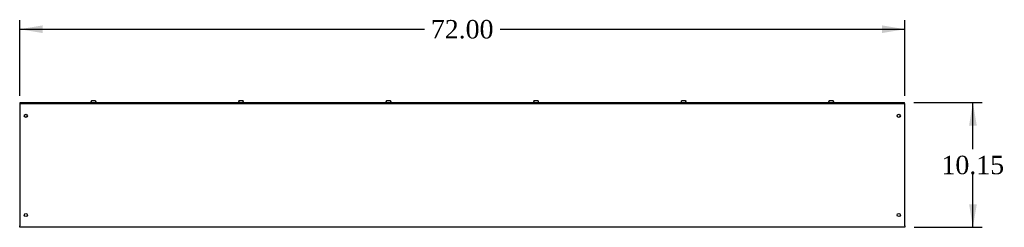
# Model space of a CAD drawing. Header units: inches. Extents: x 1 to 299, y -2 to 199.
# Tile 3 of 7: x 153 to 233, y 92 to 109. Entities that reach past the tile are written whole.
import ezdxf
from ezdxf.enums import TextEntityAlignment as Align

# ---------------------------------------------------------------- set-up
doc = ezdxf.new("R2010")
doc.units = ezdxf.units.IN
doc.header["$MEASUREMENT"] = 0
for name, color, linetype in [('COM56313-2', 7, 'Continuous'), ('COM56319-2', 7, 'Continuous'), ('Default', 7, 'Continuous'), ('SCS19515', 7, 'Continuous')]:
    doc.layers.add(name, color=color, linetype=linetype)
doc.styles.add('SEACAD_Times_New_Roman', font='times.ttf')
doc.dimstyles.new('HAMMOND_(STH_-_300x200)', dxfattribs={"dimtxt": 1.5, "dimasz": 1.875, "dimexe": 0.75, "dimexo": 0.75, "dimgap": 0.375, "dimtad": 0, "dimtih": 1, "dimtoh": 1, "dimzin": 0, "dimdsep": 46, "dimtxsty": 'SEACAD_Times_New_Roman', "dimblk1": '_SE_FILLED', "dimblk2": '_SE_FILLED', "dimsah": 1, "dimcen": 0.75, "dimadec": 0, "dimazin": 0, "dimtfac": 0.8, "dimtofl": 0, "dimtmove": 0, "dimatfit": 3, "dimfxl": 1, "dimtolj": 1, "dimtzin": 0, "dimarcsym": 0})

# ---------------------------------------------------------------- blocks, each defined once
blk = doc.blocks.new('SE3')
at = {"layer": 'COM56313-2', "color": 7, "linetype": 'Continuous'}
for p, q in [((153.013, 102.474), (153.044, 102.474)), ((153.013, 102.474), (153.013, 102.366)), ((153.013, 102.366), (153.013, 92.51)), ((224.981, 102.474), (225.013, 102.474)), ((225.013, 102.366), (225.013, 102.474)), ((225.013, 92.51), (225.013, 102.366)), ((153.013, 92.402), (153.013, 92.51)), ((225.013, 92.402), (153.013, 92.402)), ((225.013, 92.51), (225.013, 92.402))]:
    blk.add_line(p, q, dxfattribs=at)
for centre in [(153.513, 101.474), (224.513, 101.474), (153.513, 93.402), (224.513, 93.402)]:
    blk.add_circle(centre, 0.133, dxfattribs=at)
at = {"layer": 'COM56319-2', "color": 7, "linetype": 'Continuous'}
for p, q in [((153.044, 102.552), (224.981, 102.552)), ((153.044, 102.474), (153.044, 102.552)), ((224.981, 102.474), (224.981, 102.552)), ((153.044, 102.474), (224.981, 102.474))]:
    blk.add_line(p, q, dxfattribs=at)
at = {"layer": 'SCS19515', "color": 7, "linetype": 'Continuous'}
for p, q in [((158.825, 102.637), (158.825, 102.577)), ((158.829, 102.652), (158.826, 102.652)), ((158.92, 102.727), (159.105, 102.727)), ((159.197, 102.652), (159.199, 102.652)), ((159.2, 102.577), (159.2, 102.637)), ((170.825, 102.637), (170.825, 102.577)), ((170.829, 102.652), (170.826, 102.652)), ((170.92, 102.727), (171.105, 102.727)), ((171.197, 102.652), (171.199, 102.652)), ((171.2, 102.577), (171.2, 102.637)), ((182.825, 102.637), (182.825, 102.577)), ((182.829, 102.652), (182.826, 102.652)), ((182.92, 102.727), (183.105, 102.727)), ((183.197, 102.652), (183.199, 102.652)), ((183.2, 102.577), (183.2, 102.637)), ((194.825, 102.637), (194.825, 102.577)), ((194.829, 102.652), (194.826, 102.652)), ((194.92, 102.727), (195.105, 102.727)), ((195.197, 102.652), (195.199, 102.652)), ((195.2, 102.577), (195.2, 102.637)), ((206.825, 102.637), (206.825, 102.577)), ((206.829, 102.652), (206.826, 102.652)), ((206.92, 102.727), (207.105, 102.727)), ((207.197, 102.652), (207.199, 102.652)), ((207.2, 102.577), (207.2, 102.637)), ((218.825, 102.637), (218.825, 102.577)), ((218.829, 102.652), (218.826, 102.652)), ((218.92, 102.727), (219.105, 102.727)), ((219.197, 102.652), (219.199, 102.652)), ((219.2, 102.577), (219.2, 102.637))]:
    blk.add_line(p, q, dxfattribs=at)
for centre, radius, start, end in [((158.915, 102.637), 0.09, 170.40593, 180), ((158.85, 102.577), 0.025, 180, 270), ((159.175, 102.577), 0.025, 270, 0), ((159.11, 102.637), 0.09, 0, 9.59407), ((170.915, 102.637), 0.09, 170.40593, 180), ((170.85, 102.577), 0.025, 180, 270), ((171.175, 102.577), 0.025, 270, 0), ((171.11, 102.637), 0.09, 0, 9.59407), ((182.915, 102.637), 0.09, 170.40593, 180), ((182.85, 102.577), 0.025, 180, 270), ((183.175, 102.577), 0.025, 270, 0), ((183.11, 102.637), 0.09, 0, 9.59407), ((194.915, 102.637), 0.09, 170.40593, 180), ((194.85, 102.577), 0.025, 180, 270), ((195.175, 102.577), 0.025, 270, 0), ((195.11, 102.637), 0.09, 0, 9.59407), ((206.915, 102.637), 0.09, 170.40593, 180), ((206.85, 102.577), 0.025, 180, 270), ((207.175, 102.577), 0.025, 270, 0), ((207.11, 102.637), 0.09, 0, 9.59407), ((218.915, 102.637), 0.09, 170.40593, 180), ((218.85, 102.577), 0.025, 180, 270), ((219.175, 102.577), 0.025, 270, 0), ((219.11, 102.637), 0.09, 0, 9.59407)]:
    blk.add_arc(centre, radius, start, end, dxfattribs=at)
for points in [[(158.829, 102.652), (158.83, 102.657), (158.831, 102.662), (158.835, 102.672), (158.837, 102.677), (158.843, 102.686), (158.846, 102.691), (158.853, 102.699), (158.856, 102.702), (158.865, 102.709), (158.869, 102.712), (158.879, 102.717), (158.883, 102.72), (158.894, 102.723), (158.899, 102.724), (158.909, 102.726), (158.915, 102.727), (158.92, 102.727)], [(159.105, 102.727), (159.111, 102.727), (159.116, 102.726), (159.127, 102.724), (159.132, 102.723), (159.142, 102.72), (159.147, 102.717), (159.156, 102.712), (159.161, 102.709), (159.169, 102.702), (159.173, 102.699), (159.18, 102.69), (159.183, 102.686), (159.188, 102.677), (159.191, 102.672), (159.194, 102.662), (159.196, 102.657), (159.197, 102.652)], [(170.829, 102.652), (170.83, 102.657), (170.831, 102.662), (170.835, 102.672), (170.837, 102.677), (170.843, 102.686), (170.846, 102.691), (170.853, 102.699), (170.856, 102.702), (170.865, 102.709), (170.869, 102.712), (170.879, 102.717), (170.883, 102.72), (170.894, 102.723), (170.899, 102.724), (170.909, 102.726), (170.915, 102.727), (170.92, 102.727)], [(171.105, 102.727), (171.111, 102.727), (171.116, 102.726), (171.127, 102.724), (171.132, 102.723), (171.142, 102.72), (171.147, 102.717), (171.156, 102.712), (171.161, 102.709), (171.169, 102.702), (171.173, 102.699), (171.18, 102.69), (171.183, 102.686), (171.188, 102.677), (171.191, 102.672), (171.194, 102.662), (171.196, 102.657), (171.197, 102.652)], [(182.829, 102.652), (182.83, 102.657), (182.831, 102.662), (182.835, 102.672), (182.837, 102.677), (182.843, 102.686), (182.846, 102.691), (182.853, 102.699), (182.856, 102.702), (182.865, 102.709), (182.869, 102.712), (182.879, 102.717), (182.883, 102.72), (182.894, 102.723), (182.899, 102.724), (182.909, 102.726), (182.915, 102.727), (182.92, 102.727)], [(183.105, 102.727), (183.111, 102.727), (183.116, 102.726), (183.127, 102.724), (183.132, 102.723), (183.142, 102.72), (183.147, 102.717), (183.156, 102.712), (183.161, 102.709), (183.169, 102.702), (183.173, 102.699), (183.18, 102.69), (183.183, 102.686), (183.188, 102.677), (183.191, 102.672), (183.194, 102.662), (183.196, 102.657), (183.197, 102.652)], [(194.829, 102.652), (194.83, 102.657), (194.831, 102.662), (194.835, 102.672), (194.837, 102.677), (194.843, 102.686), (194.846, 102.691), (194.853, 102.699), (194.856, 102.702), (194.865, 102.709), (194.869, 102.712), (194.879, 102.717), (194.883, 102.72), (194.894, 102.723), (194.899, 102.724), (194.909, 102.726), (194.915, 102.727), (194.92, 102.727)], [(195.105, 102.727), (195.111, 102.727), (195.116, 102.726), (195.127, 102.724), (195.132, 102.723), (195.142, 102.72), (195.147, 102.717), (195.156, 102.712), (195.161, 102.709), (195.169, 102.702), (195.173, 102.699), (195.18, 102.69), (195.183, 102.686), (195.188, 102.677), (195.191, 102.672), (195.194, 102.662), (195.196, 102.657), (195.197, 102.652)], [(206.829, 102.652), (206.83, 102.657), (206.831, 102.662), (206.835, 102.672), (206.837, 102.677), (206.843, 102.686), (206.846, 102.691), (206.853, 102.699), (206.856, 102.702), (206.865, 102.709), (206.869, 102.712), (206.879, 102.717), (206.883, 102.72), (206.894, 102.723), (206.899, 102.724), (206.909, 102.726), (206.915, 102.727), (206.92, 102.727)], [(207.105, 102.727), (207.111, 102.727), (207.116, 102.726), (207.127, 102.724), (207.132, 102.723), (207.142, 102.72), (207.147, 102.717), (207.156, 102.712), (207.161, 102.709), (207.169, 102.702), (207.173, 102.699), (207.18, 102.69), (207.183, 102.686), (207.188, 102.677), (207.191, 102.672), (207.194, 102.662), (207.196, 102.657), (207.197, 102.652)], [(218.829, 102.652), (218.83, 102.657), (218.831, 102.662), (218.835, 102.672), (218.837, 102.677), (218.843, 102.686), (218.846, 102.691), (218.853, 102.699), (218.856, 102.702), (218.865, 102.709), (218.869, 102.712), (218.879, 102.717), (218.883, 102.72), (218.894, 102.723), (218.899, 102.724), (218.909, 102.726), (218.915, 102.727), (218.92, 102.727)], [(219.105, 102.727), (219.111, 102.727), (219.116, 102.726), (219.127, 102.724), (219.132, 102.723), (219.142, 102.72), (219.147, 102.717), (219.156, 102.712), (219.161, 102.709), (219.169, 102.702), (219.173, 102.699), (219.18, 102.69), (219.183, 102.686), (219.188, 102.677), (219.191, 102.672), (219.194, 102.662), (219.196, 102.657), (219.197, 102.652)]]:
    blk.add_open_spline(points, degree=3, knots=[0, 0, 0, 0, 0.125, 0.125, 0.25, 0.25, 0.375, 0.375, 0.5, 0.5, 0.625, 0.625, 0.75, 0.75, 0.875, 0.875, 1, 1, 1, 1], dxfattribs=at)
blk = doc.blocks.new('DMBLK1336')
at = {"layer": 'Default', "linetype": 'Continuous', "transparency": 16777216}
for points in [[(154.888, 108.836), (153.013, 108.524), (154.888, 108.211)], [(223.138, 108.836), (223.138, 108.211), (225.013, 108.524)]]:
    blk.add_hatch(color=7, dxfattribs=at).paths.add_polyline_path(points)
at = {"layer": 'Default', "color": 7, "linetype": 'Continuous', "transparency": 16777216}
for p, q in [((153.013, 103.116), (153.013, 109.274)), ((225.013, 103.116), (225.013, 109.274)), ((153.013, 108.524), (185.928, 108.524)), ((192.097, 108.524), (225.013, 108.524))]:
    blk.add_line(p, q, dxfattribs=at)
at = {"layer": 'Default', "color": 7, "linetype": 'Continuous', "transparency": 16777216, "style": 'SEACAD_Times_New_Roman'}
blk.add_text('72.00', height=1.5, dxfattribs=at).set_placement((186.453, 109.274), align=Align.TOP_LEFT)
blk = doc.blocks.new('_SE_FILLED')
at = {"color": 0}
blk.add_line((0, 0), (-1, 0), dxfattribs=at)
blk.add_solid([(0, 0), (-1, -0.1665), (-1, 0.1665), (0, 0)], dxfattribs=at)
blk = doc.blocks.new('DMBLK1337')
at = {"layer": 'Default', "linetype": 'Continuous', "transparency": 16777216}
for points in [[(230.858, 100.677), (230.545, 102.552), (230.233, 100.677)], [(230.858, 94.277), (230.233, 94.277), (230.545, 92.402)]]:
    blk.add_hatch(color=7, dxfattribs=at).paths.add_polyline_path(points)
at = {"layer": 'Default', "color": 7, "linetype": 'Continuous', "transparency": 16777216}
for p, q in [((225.731, 102.552), (231.295, 102.552)), ((230.545, 98.752), (230.545, 102.552)), ((230.545, 92.402), (230.545, 96.727)), ((225.763, 92.402), (231.295, 92.402))]:
    blk.add_line(p, q, dxfattribs=at)
at = {"layer": 'Default', "color": 7, "linetype": 'Continuous', "transparency": 16777216, "style": 'SEACAD_Times_New_Roman'}
blk.add_text('10.15', height=1.5, dxfattribs=at).set_placement((227.986, 98.227), align=Align.TOP_LEFT)

msp = doc.modelspace()

# ---------------------------------------------------------------- block references
at = {"layer": 'Default'}
msp.add_blockref('SE3', (0, 0), dxfattribs=at)

# ---------------------------------------------------------------- dimensions: what is measured, and where the dimension line sits
at = {"layer": 'Default', "color": 7, "linetype": 'Continuous'}
for base, p1, p2, angle, picture, middle in [((153.013, 108.524), (153.013, 102.366), (225.013, 102.366), 0, 'DMBLK1336', (189.013, 108.524)), ((230.545, 92.402), (225.013, 92.402), (224.981, 102.552), 90.1764, 'DMBLK1337', (230.545, 97.477))]:
    dim = msp.add_linear_dim(base=base, p1=p1, p2=p2, angle=angle, text='\\A1;<>', dimstyle='HAMMOND_(STH_-_300x200)', dxfattribs=at)
    dim.commit()
    dim.dimension.update_dxf_attribs({"geometry": picture, "text_midpoint": middle, "dimtype": 161})

doc.saveas('drawing.dxf')
